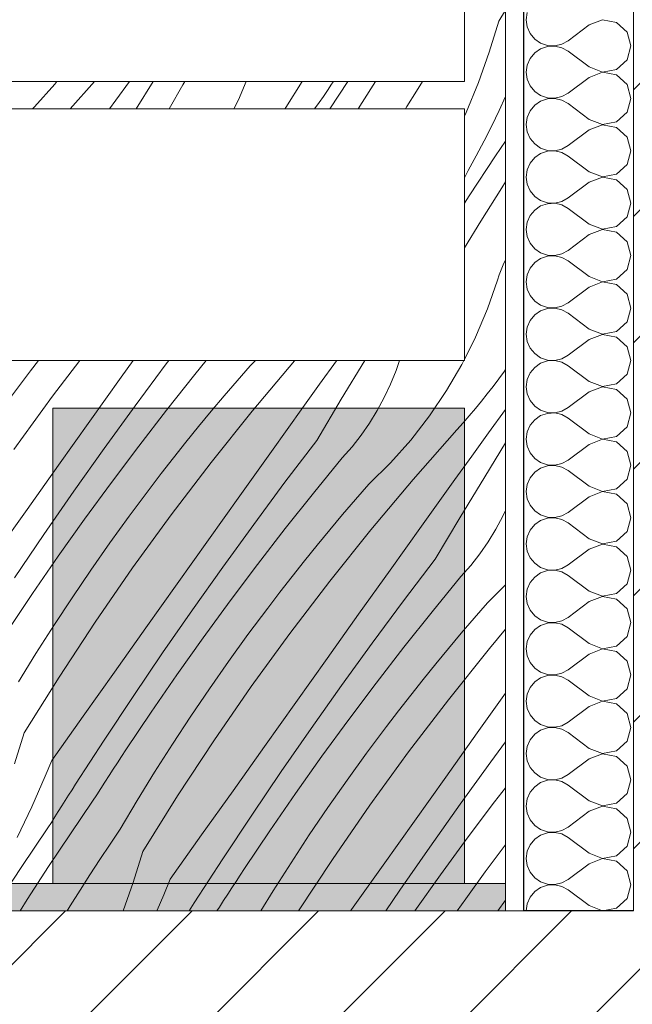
# Model space of a CAD drawing. Header units: millimetres. Extents: x -33687 to -7545, y -1870 to 7865.
# Tile 27 of 41: x -11340 to -10895, y -68 to 648. Entities that reach past the tile are written whole.
import ezdxf

# ---------------------------------------------------------------- set-up
doc = ezdxf.new("R2010")
doc.units = ezdxf.units.MM
doc.header["$MEASUREMENT"] = 0
for name, color, linetype in [('2D - Dessin général.AL', 7, 'Continuous'), ('_Sols - Dalles.AL', 7, 'Continuous'), ('Nouveau_2D - Cotations pour 50ème.AL', 7, 'Continuous'), ('Nouveau_2D - Dessin général.AL', 7, 'Continuous'), ('Nouveau__Murs - Extérieurs.AL', 7, 'Continuous'), ('Nouveau_Equip - Agencement.AL', 7, 'Continuous'), ('Nouveau_Equip - Mobilier.AL', 7, 'Continuous'), ('Nouveau_Pour vue 3D seulement.AL', 7, 'Continuous')]:
    doc.layers.add(name, color=color, linetype=linetype)
doc.styles.add('STYLE_GENERE_1', font='arial.ttf')
doc.dimstyles.new('STYLE_GENERE__1', dxfattribs={"dimtxt": 100, "dimasz": 71.25, "dimexe": 0.18, "dimexo": 0.0625, "dimgap": 0, "dimtad": 1, "dimlfac": 0.001, "dimzin": 0, "dimdsep": 46, "dimtxsty": 'STYLE_GENERE_1', "dimblk": 'ARROWHEAD_6', "dimblk1": 'ARROWHEAD_6', "dimblk2": 'ARROWHEAD_6', "dimcen": 0.09, "dimse1": 1, "dimse2": 1, "dimclrd": 7, "dimclre": 7, "dimclrt": 7, "dimazin": 0, "dimtfac": 1, "dimtdec": 4, "dimtmove": 0, "dimatfit": 3, "dimfxl": 0, "dimtolj": 1, "dimtzin": 0, "dimarcsym": 0})
doc.dimstyles.new('STYLE_GENERE__2', dxfattribs={"dimtxt": 100, "dimasz": 71.25, "dimexe": 0.18, "dimexo": 0.0625, "dimgap": 0, "dimtad": 1, "dimtih": 1, "dimtoh": 1, "dimlfac": 0.001, "dimzin": 0, "dimdsep": 46, "dimtxsty": 'STYLE_GENERE_1', "dimblk": 'ARROWHEAD_6', "dimblk1": 'ARROWHEAD_6', "dimblk2": 'ARROWHEAD_6', "dimcen": 0.09, "dimse1": 1, "dimse2": 1, "dimclrd": 7, "dimclre": 7, "dimclrt": 7, "dimazin": 0, "dimtfac": 1, "dimtdec": 4, "dimtmove": 0, "dimatfit": 3, "dimfxl": 0, "dimtolj": 1, "dimtzin": 0, "dimarcsym": 0})
pattern_1 = [(45, (0, 0), (-45.96194, 45.96194), [])]

# ---------------------------------------------------------------- blocks, each defined once
blk = doc.blocks.new('*X5')
at = {"layer": 'Nouveau__Murs - Extérieurs.AL', "color": 7, "linetype": 'Continuous', "lineweight": 5}
for p, q in [((-10971.19, 652.82), (-10971.92, 647.62)), ((-10971.92, 647.62), (-10971.19, 642.41)), ((-10916.48, 647.54), (-10926.2, 643.81)), ((-10906.25, 645.61), (-10916.48, 647.54)), ((-10898.57, 638.59), (-10906.25, 645.61)), ((-10971.19, 642.41), (-10969.07, 637.61)), ((-10969.07, 637.61), (-10965.72, 633.56)), ((-10926.2, 643.81), (-10941.44, 632.38)), ((-10895.73, 628.57), (-10898.57, 638.59)), ((-10965.72, 633.56), (-10961.39, 630.58)), ((-10961.39, 630.58), (-10956.41, 628.9)), ((-10951.16, 628.65), (-10946.04, 629.84)), ((-10946.04, 629.84), (-10941.44, 632.38)), ((-10965.72, 623.58), (-10969.07, 619.54)), ((-10961.39, 626.56), (-10965.72, 623.58)), ((-10956.41, 628.24), (-10961.39, 626.56)), ((-10956.41, 628.9), (-10951.16, 628.65)), ((-10951.16, 628.49), (-10956.41, 628.24)), ((-10946.04, 627.3), (-10951.16, 628.49)), ((-10941.44, 624.76), (-10946.04, 627.3)), ((-10926.2, 613.33), (-10941.44, 624.76)), ((-10898.57, 618.56), (-10895.73, 628.57)), ((-10969.07, 619.54), (-10971.19, 614.73)), ((-10906.25, 611.53), (-10898.57, 618.56)), ((-10971.19, 614.73), (-10971.92, 609.52)), ((-10971.92, 609.52), (-10971.19, 604.32)), ((-10926.2, 613.33), (-10916.48, 609.6)), ((-10916.48, 609.45), (-10926.2, 605.71)), ((-10916.48, 609.6), (-10906.25, 611.53)), ((-10906.25, 607.51), (-10916.48, 609.45)), ((-10971.19, 604.32), (-10969.07, 599.51)), ((-10926.2, 605.71), (-10941.44, 594.29)), ((-10898.57, 600.49), (-10906.25, 607.51)), ((-10969.07, 599.51), (-10965.72, 595.46)), ((-10965.72, 595.46), (-10961.39, 592.49)), ((-10946.04, 591.74), (-10941.44, 594.29)), ((-10895.73, 590.48), (-10898.57, 600.49)), ((-10961.39, 588.47), (-10965.72, 585.49)), ((-10961.39, 592.49), (-10956.41, 590.81)), ((-10956.41, 590.14), (-10961.39, 588.47)), ((-10956.41, 590.81), (-10951.16, 590.55)), ((-10951.16, 590.4), (-10956.41, 590.14)), ((-10951.16, 590.55), (-10946.04, 591.74)), ((-10946.04, 589.21), (-10951.16, 590.4)), ((-10941.44, 586.67), (-10946.04, 589.21)), ((-10898.57, 580.46), (-10895.73, 590.48)), ((-10969.07, 581.44), (-10971.19, 576.63)), ((-10965.72, 585.49), (-10969.07, 581.44)), ((-10926.2, 575.24), (-10941.44, 586.67)), ((-10906.25, 573.44), (-10898.57, 580.46)), ((-10971.19, 576.63), (-10971.92, 571.43)), ((-10926.2, 575.24), (-10916.48, 571.51)), ((-10916.48, 571.51), (-10906.25, 573.44)), ((-10971.92, 571.43), (-10971.19, 566.22)), ((-10971.19, 566.22), (-10969.07, 561.41)), ((-10926.2, 567.62), (-10941.44, 556.19)), ((-10916.48, 571.35), (-10926.2, 567.62)), ((-10906.25, 569.42), (-10916.48, 571.35)), ((-10898.57, 562.39), (-10906.25, 569.42)), ((-10969.07, 561.41), (-10965.72, 557.37)), ((-10895.73, 552.38), (-10898.57, 562.39)), ((-10965.72, 557.37), (-10961.39, 554.39)), ((-10961.39, 554.39), (-10956.41, 552.71)), ((-10956.41, 552.05), (-10961.39, 550.37)), ((-10956.41, 552.71), (-10951.16, 552.46)), ((-10951.16, 552.3), (-10956.41, 552.05)), ((-10951.16, 552.46), (-10946.04, 553.65)), ((-10946.04, 551.11), (-10951.16, 552.3)), ((-10946.04, 553.65), (-10941.44, 556.19)), ((-10941.44, 548.57), (-10946.04, 551.11)), ((-10898.57, 542.37), (-10895.73, 552.38)), ((-10965.72, 547.39), (-10969.07, 543.35)), ((-10961.39, 550.37), (-10965.72, 547.39)), ((-10926.2, 537.14), (-10941.44, 548.57)), ((-10971.19, 538.54), (-10971.92, 533.33)), ((-10969.07, 543.35), (-10971.19, 538.54)), ((-10926.2, 537.14), (-10916.48, 533.41)), ((-10906.25, 535.34), (-10898.57, 542.37)), ((-10971.92, 533.33), (-10971.19, 528.13)), ((-10926.2, 529.52), (-10941.44, 518.1)), ((-10916.48, 533.26), (-10926.2, 529.52)), ((-10916.48, 533.41), (-10906.25, 535.34)), ((-10906.25, 531.32), (-10916.48, 533.26)), ((-10898.57, 524.3), (-10906.25, 531.32)), ((-10971.19, 528.13), (-10969.07, 523.32)), ((-10969.07, 523.32), (-10965.72, 519.27)), ((-10895.73, 514.29), (-10898.57, 524.3)), ((-10965.72, 519.27), (-10961.39, 516.3)), ((-10961.39, 516.3), (-10956.41, 514.62)), ((-10951.16, 514.36), (-10946.04, 515.55)), ((-10946.04, 515.55), (-10941.44, 518.1)), ((-10965.72, 509.3), (-10969.07, 505.25)), ((-10961.39, 512.27), (-10965.72, 509.3)), ((-10956.41, 513.95), (-10961.39, 512.27)), ((-10956.41, 514.62), (-10951.16, 514.36)), ((-10951.16, 514.21), (-10956.41, 513.95)), ((-10946.04, 513.02), (-10951.16, 514.21)), ((-10941.44, 510.48), (-10946.04, 513.02)), ((-10926.2, 499.05), (-10941.44, 510.48)), ((-10898.57, 504.27), (-10895.73, 514.29)), ((-10969.07, 505.25), (-10971.19, 500.44)), ((-10906.25, 497.25), (-10898.57, 504.27)), ((-10971.19, 500.44), (-10971.92, 495.24)), ((-10971.92, 495.24), (-10971.19, 490.03)), ((-10926.2, 499.05), (-10916.48, 495.32)), ((-10916.48, 495.16), (-10926.2, 491.43)), ((-10916.48, 495.32), (-10906.25, 497.25)), ((-10906.25, 493.23), (-10916.48, 495.16)), ((-10971.19, 490.03), (-10969.07, 485.22)), ((-10926.2, 491.43), (-10941.44, 480)), ((-10898.57, 486.2), (-10906.25, 493.23)), ((-10969.07, 485.22), (-10965.72, 481.18)), ((-10965.72, 481.18), (-10961.39, 478.2)), ((-10946.04, 477.46), (-10941.44, 480)), ((-10895.73, 476.19), (-10898.57, 486.2)), ((-10961.39, 474.18), (-10965.72, 471.2)), ((-10961.39, 478.2), (-10956.41, 476.52)), ((-10956.41, 475.86), (-10961.39, 474.18)), ((-10956.41, 476.52), (-10951.16, 476.27)), ((-10951.16, 476.11), (-10956.41, 475.86)), ((-10951.16, 476.27), (-10946.04, 477.46)), ((-10946.04, 474.92), (-10951.16, 476.11)), ((-10941.44, 472.38), (-10946.04, 474.92)), ((-10926.2, 460.95), (-10941.44, 472.38)), ((-10898.57, 466.18), (-10895.73, 476.19)), ((-10969.07, 467.16), (-10971.19, 462.35)), ((-10965.72, 471.2), (-10969.07, 467.16)), ((-10906.25, 459.15), (-10898.57, 466.18)), ((-10971.19, 462.35), (-10971.92, 457.14)), ((-10926.2, 460.95), (-10916.48, 457.22)), ((-10916.48, 457.22), (-10906.25, 459.15)), ((-10971.92, 457.14), (-10971.19, 451.94)), ((-10971.19, 451.94), (-10969.07, 447.13)), ((-10926.2, 453.33), (-10941.44, 441.9)), ((-10916.48, 457.07), (-10926.2, 453.33)), ((-10906.25, 455.13), (-10916.48, 457.07)), ((-10898.57, 448.11), (-10906.25, 455.13)), ((-10969.07, 447.13), (-10965.72, 443.08)), ((-10895.73, 438.1), (-10898.57, 448.11)), ((-10965.72, 443.08), (-10961.39, 440.11)), ((-10961.39, 440.11), (-10956.41, 438.43)), ((-10956.41, 437.76), (-10961.39, 436.08)), ((-10956.41, 438.43), (-10951.16, 438.17)), ((-10951.16, 438.02), (-10956.41, 437.76)), ((-10951.16, 438.17), (-10946.04, 439.36)), ((-10946.04, 436.83), (-10951.16, 438.02)), ((-10946.04, 439.36), (-10941.44, 441.9)), ((-10941.44, 434.29), (-10946.04, 436.83)), ((-10898.57, 428.08), (-10895.73, 438.1)), ((-10965.72, 433.11), (-10969.07, 429.06)), ((-10961.39, 436.08), (-10965.72, 433.11)), ((-10926.2, 422.86), (-10941.44, 434.29)), ((-10971.19, 424.25), (-10971.92, 419.05)), ((-10969.07, 429.06), (-10971.19, 424.25)), ((-10926.2, 422.86), (-10916.48, 419.12)), ((-10906.25, 421.06), (-10898.57, 428.08)), ((-10971.92, 419.05), (-10971.19, 413.84)), ((-10926.2, 415.24), (-10941.44, 403.81)), ((-10916.48, 418.97), (-10926.2, 415.24)), ((-10916.48, 419.12), (-10906.25, 421.06)), ((-10906.25, 417.04), (-10916.48, 418.97)), ((-10898.57, 410.01), (-10906.25, 417.04)), ((-10971.19, 413.84), (-10969.07, 409.03)), ((-10969.07, 409.03), (-10965.72, 404.99)), ((-10895.73, 400), (-10898.57, 410.01)), ((-10965.72, 404.99), (-10961.39, 402.01)), ((-10961.39, 402.01), (-10956.41, 400.33)), ((-10951.16, 400.08), (-10946.04, 401.27)), ((-10946.04, 401.27), (-10941.44, 403.81)), ((-10965.72, 395.01), (-10969.07, 390.97)), ((-10961.39, 397.99), (-10965.72, 395.01)), ((-10956.41, 399.67), (-10961.39, 397.99)), ((-10956.41, 400.33), (-10951.16, 400.08)), ((-10951.16, 399.92), (-10956.41, 399.67)), ((-10946.04, 398.73), (-10951.16, 399.92)), ((-10941.44, 396.19), (-10946.04, 398.73)), ((-10926.2, 384.76), (-10941.44, 396.19)), ((-10898.57, 389.99), (-10895.73, 400)), ((-10969.07, 390.97), (-10971.19, 386.16)), ((-10906.25, 382.96), (-10898.57, 389.99)), ((-10971.19, 386.16), (-10971.92, 380.95)), ((-10971.92, 380.95), (-10971.19, 375.75)), ((-10926.2, 384.76), (-10916.48, 381.03)), ((-10916.48, 380.88), (-10926.2, 377.14)), ((-10916.48, 381.03), (-10906.25, 382.96)), ((-10906.25, 378.94), (-10916.48, 380.88)), ((-10971.19, 375.75), (-10969.07, 370.94)), ((-10926.2, 377.14), (-10941.44, 365.71)), ((-10898.57, 371.92), (-10906.25, 378.94)), ((-10969.07, 370.94), (-10965.72, 366.89)), ((-10965.72, 366.89), (-10961.39, 363.92)), ((-10946.04, 363.17), (-10941.44, 365.71)), ((-10895.73, 361.9), (-10898.57, 371.92)), ((-10961.39, 359.89), (-10965.72, 356.92)), ((-10961.39, 363.92), (-10956.41, 362.24)), ((-10956.41, 361.57), (-10961.39, 359.89)), ((-10956.41, 362.24), (-10951.16, 361.98)), ((-10951.16, 361.83), (-10956.41, 361.57)), ((-10951.16, 361.98), (-10946.04, 363.17)), ((-10946.04, 360.64), (-10951.16, 361.83)), ((-10941.44, 358.1), (-10946.04, 360.64)), ((-10926.2, 346.67), (-10941.44, 358.1)), ((-10898.57, 351.89), (-10895.73, 361.9)), ((-10969.07, 352.87), (-10971.19, 348.06)), ((-10965.72, 356.92), (-10969.07, 352.87)), ((-10906.25, 344.87), (-10898.57, 351.89)), ((-10971.19, 348.06), (-10971.92, 342.86)), ((-10926.2, 346.67), (-10916.48, 342.93)), ((-10916.48, 342.93), (-10906.25, 344.87)), ((-10971.92, 342.86), (-10971.19, 337.65)), ((-10971.19, 337.65), (-10969.07, 332.84)), ((-10926.2, 339.05), (-10941.44, 327.62)), ((-10916.48, 342.78), (-10926.2, 339.05)), ((-10906.25, 340.85), (-10916.48, 342.78)), ((-10898.57, 333.82), (-10906.25, 340.85)), ((-10969.07, 332.84), (-10965.72, 328.8)), ((-10895.73, 323.81), (-10898.57, 333.82)), ((-10965.72, 328.8), (-10961.39, 325.82)), ((-10961.39, 325.82), (-10956.41, 324.14)), ((-10956.41, 323.48), (-10961.39, 321.8)), ((-10956.41, 324.14), (-10951.16, 323.89)), ((-10951.16, 323.73), (-10956.41, 323.48)), ((-10951.16, 323.89), (-10946.04, 325.08)), ((-10946.04, 322.54), (-10951.16, 323.73)), ((-10946.04, 325.08), (-10941.44, 327.62)), ((-10941.44, 320), (-10946.04, 322.54)), ((-10898.57, 313.8), (-10895.73, 323.81)), ((-10965.72, 318.82), (-10969.07, 314.78)), ((-10961.39, 321.8), (-10965.72, 318.82)), ((-10926.2, 308.57), (-10941.44, 320)), ((-10971.19, 309.97), (-10971.92, 304.76)), ((-10969.07, 314.78), (-10971.19, 309.97)), ((-10926.2, 308.57), (-10916.48, 304.84)), ((-10906.25, 306.77), (-10898.57, 313.8)), ((-10971.92, 304.76), (-10971.19, 299.56)), ((-10926.2, 300.95), (-10941.44, 289.52)), ((-10916.48, 304.68), (-10926.2, 300.95)), ((-10916.48, 304.84), (-10906.25, 306.77)), ((-10906.25, 302.75), (-10916.48, 304.68)), ((-10898.57, 295.73), (-10906.25, 302.75)), ((-10971.19, 299.56), (-10969.07, 294.75)), ((-10969.07, 294.75), (-10965.72, 290.7)), ((-10895.73, 285.71), (-10898.57, 295.73)), ((-10965.72, 290.7), (-10961.39, 287.73)), ((-10961.39, 287.73), (-10956.41, 286.05)), ((-10951.16, 285.79), (-10946.04, 286.98)), ((-10946.04, 286.98), (-10941.44, 289.52)), ((-10965.72, 280.73), (-10969.07, 276.68)), ((-10961.39, 283.7), (-10965.72, 280.73)), ((-10956.41, 285.38), (-10961.39, 283.7)), ((-10956.41, 286.05), (-10951.16, 285.79)), ((-10951.16, 285.64), (-10956.41, 285.38)), ((-10946.04, 284.45), (-10951.16, 285.64)), ((-10941.44, 281.9), (-10946.04, 284.45)), ((-10926.2, 270.48), (-10941.44, 281.9)), ((-10898.57, 275.7), (-10895.73, 285.71)), ((-10969.07, 276.68), (-10971.19, 271.87)), ((-10906.25, 268.68), (-10898.57, 275.7)), ((-10971.19, 271.87), (-10971.92, 266.67)), ((-10971.92, 266.67), (-10971.19, 261.46)), ((-10926.2, 270.48), (-10916.48, 266.74)), ((-10916.48, 266.59), (-10926.2, 262.86)), ((-10916.48, 266.74), (-10906.25, 268.68)), ((-10906.25, 264.66), (-10916.48, 266.59)), ((-10971.19, 261.46), (-10969.07, 256.65)), ((-10926.2, 262.86), (-10941.44, 251.43)), ((-10898.57, 257.63), (-10906.25, 264.66)), ((-10895.73, 247.62), (-10898.57, 257.63)), ((-10969.07, 256.65), (-10965.72, 252.61)), ((-10965.72, 252.61), (-10961.39, 249.63)), ((-10946.04, 248.89), (-10941.44, 251.43)), ((-10961.39, 245.61), (-10965.72, 242.63)), ((-10961.39, 249.63), (-10956.41, 247.95)), ((-10956.41, 247.29), (-10961.39, 245.61)), ((-10956.41, 247.95), (-10951.16, 247.7)), ((-10951.16, 247.54), (-10956.41, 247.29)), ((-10951.16, 247.7), (-10946.04, 248.89)), ((-10946.04, 246.35), (-10951.16, 247.54)), ((-10941.44, 243.81), (-10946.04, 246.35)), ((-10926.2, 232.38), (-10941.44, 243.81)), ((-10898.57, 237.61), (-10895.73, 247.62)), ((-10969.07, 238.59), (-10971.19, 233.78)), ((-10965.72, 242.63), (-10969.07, 238.59)), ((-10906.25, 230.58), (-10898.57, 237.61)), ((-10971.19, 233.78), (-10971.92, 228.57)), ((-10926.2, 232.38), (-10916.48, 228.65)), ((-10916.48, 228.65), (-10906.25, 230.58)), ((-10971.92, 228.57), (-10971.19, 223.37)), ((-10971.19, 223.37), (-10969.07, 218.56)), ((-10926.2, 224.76), (-10941.44, 213.33)), ((-10916.48, 228.49), (-10926.2, 224.76)), ((-10906.25, 226.56), (-10916.48, 228.49)), ((-10898.57, 219.54), (-10906.25, 226.56)), ((-10969.07, 218.56), (-10965.72, 214.51)), ((-10895.73, 209.52), (-10898.57, 219.54)), ((-10965.72, 214.51), (-10961.39, 211.53)), ((-10961.39, 207.51), (-10965.72, 204.54)), ((-10961.39, 211.53), (-10956.41, 209.86)), ((-10956.41, 209.19), (-10961.39, 207.51)), ((-10956.41, 209.86), (-10951.16, 209.6)), ((-10951.16, 209.45), (-10956.41, 209.19)), ((-10951.16, 209.6), (-10946.04, 210.79)), ((-10946.04, 208.26), (-10951.16, 209.45)), ((-10946.04, 210.79), (-10941.44, 213.33)), ((-10941.44, 205.71), (-10946.04, 208.26)), ((-10898.57, 199.51), (-10895.73, 209.52)), ((-10969.07, 200.49), (-10971.19, 195.68)), ((-10965.72, 204.54), (-10969.07, 200.49)), ((-10926.2, 194.29), (-10941.44, 205.71)), ((-10971.19, 195.68), (-10971.92, 190.48)), ((-10926.2, 194.29), (-10916.48, 190.55)), ((-10906.25, 192.49), (-10898.57, 199.51)), ((-10971.92, 190.48), (-10971.19, 185.27)), ((-10926.2, 186.67), (-10941.44, 175.24)), ((-10916.48, 190.4), (-10926.2, 186.67)), ((-10916.48, 190.55), (-10906.25, 192.49)), ((-10906.25, 188.47), (-10916.48, 190.4)), ((-10898.57, 181.44), (-10906.25, 188.47)), ((-10971.19, 185.27), (-10969.07, 180.46)), ((-10969.07, 180.46), (-10965.72, 176.42)), ((-10895.73, 171.43), (-10898.57, 181.44)), ((-10965.72, 176.42), (-10961.39, 173.44)), ((-10961.39, 173.44), (-10956.41, 171.76)), ((-10956.41, 171.76), (-10951.16, 171.51)), ((-10951.16, 171.51), (-10946.04, 172.7)), ((-10946.04, 172.7), (-10941.44, 175.24)), ((-10965.72, 166.44), (-10969.07, 162.39)), ((-10961.39, 169.42), (-10965.72, 166.44)), ((-10956.41, 171.1), (-10961.39, 169.42)), ((-10951.16, 171.35), (-10956.41, 171.1)), ((-10946.04, 170.16), (-10951.16, 171.35)), ((-10941.44, 167.62), (-10946.04, 170.16)), ((-10926.2, 156.19), (-10941.44, 167.62)), ((-10898.57, 161.41), (-10895.73, 171.43)), ((-10971.19, 157.59), (-10971.92, 152.38)), ((-10969.07, 162.39), (-10971.19, 157.59)), ((-10906.25, 154.39), (-10898.57, 161.41)), ((-10971.92, 152.38), (-10971.19, 147.18)), ((-10926.2, 156.19), (-10916.48, 152.46)), ((-10916.48, 152.3), (-10926.2, 148.57)), ((-10916.48, 152.46), (-10906.25, 154.39)), ((-10906.25, 150.37), (-10916.48, 152.3)), ((-10898.57, 143.35), (-10906.25, 150.37)), ((-10971.19, 147.18), (-10969.07, 142.37)), ((-10926.2, 148.57), (-10941.44, 137.14)), ((-10895.73, 133.33), (-10898.57, 143.35)), ((-10969.07, 142.37), (-10965.72, 138.32)), ((-10965.72, 138.32), (-10961.39, 135.34)), ((-10946.04, 134.6), (-10941.44, 137.14)), ((-10961.39, 131.32), (-10965.72, 128.35)), ((-10961.39, 135.34), (-10956.41, 133.66)), ((-10956.41, 133), (-10961.39, 131.32)), ((-10956.41, 133.66), (-10951.16, 133.41)), ((-10951.16, 133.26), (-10956.41, 133)), ((-10951.16, 133.41), (-10946.04, 134.6)), ((-10946.04, 132.07), (-10951.16, 133.26)), ((-10941.44, 129.52), (-10946.04, 132.07)), ((-10926.2, 118.1), (-10941.44, 129.52)), ((-10898.57, 123.32), (-10895.73, 133.33)), ((-10969.07, 124.3), (-10971.19, 119.49)), ((-10965.72, 128.35), (-10969.07, 124.3)), ((-10906.25, 116.3), (-10898.57, 123.32)), ((-10971.19, 119.49), (-10971.92, 114.29)), ((-10926.2, 118.1), (-10916.48, 114.36)), ((-10916.48, 114.36), (-10906.25, 116.3)), ((-10971.92, 114.29), (-10971.19, 109.08)), ((-10971.19, 109.08), (-10969.07, 104.27)), ((-10926.2, 110.48), (-10941.44, 99.05)), ((-10916.48, 114.21), (-10926.2, 110.48)), ((-10906.25, 112.27), (-10916.48, 114.21)), ((-10898.57, 105.25), (-10906.25, 112.27)), ((-10969.07, 104.27), (-10965.72, 100.23)), ((-10965.72, 100.23), (-10961.39, 97.25)), ((-10895.73, 95.24), (-10898.57, 105.25)), ((-10961.39, 93.23), (-10965.72, 90.25)), ((-10961.39, 97.25), (-10956.41, 95.57)), ((-10956.41, 94.91), (-10961.39, 93.23)), ((-10956.41, 95.57), (-10951.16, 95.32)), ((-10951.16, 95.16), (-10956.41, 94.91)), ((-10951.16, 95.32), (-10946.04, 96.5)), ((-10946.04, 93.97), (-10951.16, 95.16)), ((-10946.04, 96.5), (-10941.44, 99.05)), ((-10941.44, 91.43), (-10946.04, 93.97)), ((-10898.57, 85.22), (-10895.73, 95.24)), ((-10969.07, 86.2), (-10971.19, 81.4)), ((-10965.72, 90.25), (-10969.07, 86.2)), ((-10926.2, 80), (-10941.44, 91.43)), ((-10971.19, 81.4), (-10971.92, 76.19)), ((-10926.2, 80), (-10916.48, 76.27)), ((-10906.25, 78.2), (-10898.57, 85.22)), ((-10971.92, 76.19), (-10971.19, 70.99)), ((-10926.2, 72.38), (-10941.44, 60.95)), ((-10916.48, 76.11), (-10926.2, 72.38)), ((-10916.48, 76.27), (-10906.25, 78.2)), ((-10906.25, 74.18), (-10916.48, 76.11)), ((-10898.57, 67.16), (-10906.25, 74.18)), ((-10971.19, 70.99), (-10969.07, 66.18)), ((-10969.07, 66.18), (-10965.72, 62.13)), ((-10895.73, 57.14), (-10898.57, 67.16)), ((-10965.72, 62.13), (-10961.39, 59.15)), ((-10961.39, 59.15), (-10956.41, 57.47)), ((-10956.41, 57.47), (-10951.16, 57.22)), ((-10951.16, 57.22), (-10946.04, 58.41)), ((-10946.04, 58.41), (-10941.44, 60.95)), ((-10965.72, 52.16), (-10969.07, 48.11)), ((-10961.39, 55.13), (-10965.72, 52.16)), ((-10956.41, 56.81), (-10961.39, 55.13)), ((-10951.16, 57.07), (-10956.41, 56.81)), ((-10946.04, 55.88), (-10951.16, 57.07)), ((-10941.44, 53.33), (-10946.04, 55.88)), ((-10926.2, 41.9), (-10941.44, 53.33)), ((-10898.57, 47.13), (-10895.73, 57.14)), ((-10971.19, 43.3), (-10971.92, 38.1)), ((-10969.07, 48.11), (-10971.19, 43.3)), ((-10906.25, 40.11), (-10898.57, 47.13)), ((-10971.92, 38.1), (-10971.19, 32.89)), ((-10926.2, 41.9), (-10916.48, 38.17)), ((-10916.48, 38.02), (-10926.2, 34.29)), ((-10916.48, 38.17), (-10906.25, 40.11)), ((-10906.25, 36.08), (-10916.48, 38.02)), ((-10898.57, 29.06), (-10906.25, 36.08)), ((-10971.19, 32.89), (-10969.07, 28.08)), ((-10926.2, 34.29), (-10941.44, 22.86)), ((-10895.73, 19.05), (-10898.57, 29.06)), ((-10969.07, 28.08), (-10965.72, 24.03)), ((-10965.72, 24.03), (-10961.39, 21.06)), ((-10946.04, 20.31), (-10941.44, 22.86)), ((-10961.39, 17.04), (-10965.72, 14.06)), ((-10961.39, 21.06), (-10956.41, 19.38)), ((-10956.41, 18.72), (-10961.39, 17.04)), ((-10956.41, 19.38), (-10951.16, 19.12)), ((-10951.16, 18.97), (-10956.41, 18.72)), ((-10951.16, 19.12), (-10946.04, 20.31)), ((-10946.04, 17.78), (-10951.16, 18.97)), ((-10941.44, 15.24), (-10946.04, 17.78)), ((-10926.2, 3.81), (-10941.44, 15.24)), ((-10898.57, 9.03), (-10895.73, 19.05)), ((-10969.07, 10.01), (-10971.19, 5.21)), ((-10965.72, 14.06), (-10969.07, 10.01)), ((-10906.25, 2.01), (-10898.57, 9.03)), ((-10971.19, 5.21), (-10971.92, 0)), ((-10926.2, 3.81), (-10916.48, 0.08)), ((-10916.48, 0.08), (-10906.25, 2.01))]:
    blk.add_line(p, q, dxfattribs=at)
blk = doc.blocks.new('Élément de coupe_1')
at = {"layer": 'Nouveau__Murs - Extérieurs.AL', "color": 7, "linetype": 'Continuous', "lineweight": 25}
for p in [(-10973.82, 3081.04), (-10893.82, 0)]:
    blk.add_line(p, (-10973.82, 0), dxfattribs=at)
at = {"layer": 'Nouveau__Murs - Extérieurs.AL', "color": 7, "linetype": 'Continuous', "lineweight": 15}
for p, q in [((-10986.82, 1820), (-10986.82, 400)), ((-10986.82, 400), (-10986.82, 0)), ((-10973.82, 0), (-10986.82, 0))]:
    blk.add_line(p, q, dxfattribs=at)
at = {"layer": 'Nouveau__Murs - Extérieurs.AL', "lineweight": 0}
blk.add_blockref('*X5', (0, 0), dxfattribs=at)
blk = doc.blocks.new('Élément de coupe_3')
at = {"layer": '_Sols - Dalles.AL', "linetype": 'Continuous', "lineweight": 0, "true_color": 0x000000}
h = blk.add_hatch(dxfattribs=at)
h.set_pattern_fill('Dallage', color=18, style=0, pattern_type=2)
h.set_pattern_definition(pattern_1)
h.paths.add_polyline_path([(-24096.73, 0), (-24096.73, -480), (-10683.82, -480), (-10683.82, 0)])
at = {"layer": '_Sols - Dalles.AL', "color": 7, "linetype": 'Continuous', "lineweight": 5}
blk.add_line((-10986.82, 0), (-11686.44, 0), dxfattribs=at)
blk = doc.blocks.new('*X16')
at = {"layer": 'Nouveau_Equip - Mobilier.AL', "color": 7, "linetype": 'Continuous', "lineweight": 0}
for p, q in [((-11332.11, 392.51), (-11326.38, 400)), ((-11316.05, 374.1), (-11296.28, 400)), ((-11266.09, 387.94), (-11257.49, 400)), ((-11256.13, 367.01), (-11233.4, 397.66)), ((-11233.4, 397.66), (-11231.62, 400)), ((-11212.65, 389.84), (-11204.34, 400)), ((-11182.03, 385.25), (-11172.5, 396.2)), ((-11172.5, 396.2), (-11168.66, 400)), ((-11170.93, 363.22), (-11140.16, 399.82)), ((-11140.16, 399.82), (-11140, 400)), ((-11122.03, 382.78), (-11109.85, 399.76)), ((-11109.85, 399.76), (-11109.67, 400)), ((-11106.29, 371.86), (-11089.24, 400)), ((-11066.47, 392.77), (-11064.04, 400)), ((-11029.77, 378.06), (-11018.55, 397.19)), ((-11018.55, 397.19), (-11017.14, 400)), ((-11346.55, 373.16), (-11332.11, 392.51)), ((-11288.93, 355.89), (-11266.09, 387.94)), ((-11233.22, 363.98), (-11212.65, 389.84)), ((-11070.45, 382.81), (-11066.47, 392.77)), ((-10995.91, 381.12), (-10991.75, 386.59)), ((-10991.75, 386.59), (-10987.67, 392.12)), ((-10986.82, 393.33), (-10987.67, 392.12)), ((-11191.46, 374.22), (-11182.03, 385.25)), ((-11134.18, 365.79), (-11122.03, 382.78)), ((-11074.99, 373.09), (-11070.45, 382.81)), ((-11000.14, 375.71), (-10995.91, 381.12)), ((-11344.15, 335.41), (-11316.05, 374.1)), ((-11200.79, 363.11), (-11191.46, 374.22)), ((-11080.08, 363.65), (-11074.99, 373.09)), ((-11042.21, 359.7), (-11029.77, 378.06)), ((-11004.44, 370.35), (-11000.14, 375.71)), ((-11278.53, 336.12), (-11256.13, 367.01)), ((-11157.04, 333.76), (-11134.18, 365.79)), ((-11124.14, 341.85), (-11106.29, 371.86)), ((-11013.25, 359.8), (-11008.81, 365.05)), ((-11008.81, 365.05), (-11004.44, 370.35)), ((-11253.43, 337.84), (-11233.22, 363.98)), ((-11210.01, 351.91), (-11200.79, 363.11)), ((-11200.83, 325.9), (-11170.93, 363.22)), ((-11085.7, 354.51), (-11080.08, 363.65)), ((-11055.81, 342.18), (-11042.21, 359.7)), ((-11017.75, 354.61), (-11013.25, 359.8)), ((-10999.19, 347.44), (-10986.93, 364.36)), ((-10986.93, 364.36), (-10986.82, 364.5)), ((-11311.75, 323.84), (-11288.93, 355.89)), ((-11219.14, 340.63), (-11210.01, 351.91)), ((-11091.82, 345.71), (-11085.7, 354.51)), ((-11022.33, 349.48), (-11017.75, 354.61)), ((-11098.44, 337.27), (-11091.82, 345.71)), ((-11053.95, 313.61), (-11022.33, 349.48)), ((-11011.43, 330.5), (-10999.19, 347.44)), ((-11273.29, 311.42), (-11253.43, 337.84)), ((-11228.16, 329.27), (-11219.14, 340.63)), ((-11147.19, 311.45), (-11124.14, 341.85)), ((-11105.52, 329.21), (-11098.44, 337.27)), ((-11070.53, 325.59), (-11055.81, 342.18)), ((-11001.99, 315.51), (-10986.82, 340.09)), ((-11300.61, 305), (-11278.53, 336.12)), ((-11237.08, 317.83), (-11228.16, 329.27)), ((-11179.88, 301.73), (-11157.04, 333.76)), ((-11126.44, 303.63), (-11105.52, 329.21)), ((-11023.63, 313.55), (-11011.43, 330.5)), ((-11334.56, 291.79), (-11311.75, 323.84)), ((-11229.83, 287.89), (-11200.83, 325.9)), ((-11086.29, 309.99), (-11070.53, 325.59)), ((-11245.9, 306.3), (-11237.08, 317.83)), ((-11020.08, 285.65), (-11001.99, 315.51)), ((-11292.79, 284.74), (-11273.29, 311.42)), ((-11169.92, 280.8), (-11147.19, 311.45)), ((-11095.82, 299.04), (-11086.29, 309.99)), ((-11084.72, 277.01), (-11053.95, 313.61)), ((-11035.82, 296.57), (-11023.63, 313.55)), ((-11322.35, 273.64), (-11300.61, 305)), ((-11260.34, 286.95), (-11245.9, 306.3)), ((-11202.72, 269.68), (-11179.88, 301.73)), ((-11147.01, 277.77), (-11126.44, 303.63)), ((-11105.25, 288.01), (-11095.82, 299.04)), ((-11047.97, 279.58), (-11035.82, 296.57)), ((-11355.84, 261.86), (-11334.56, 291.79)), ((-11274.49, 267.38), (-11260.34, 286.95)), ((-11257.94, 249.2), (-11229.83, 287.89)), ((-11114.57, 276.9), (-11105.25, 288.01)), ((-10993.87, 277.44), (-10988.78, 286.88)), ((-10988.78, 286.88), (-10986.82, 291.08)), ((-11311.92, 257.79), (-11292.79, 284.74)), ((-11192.32, 249.91), (-11169.92, 280.8)), ((-11070.83, 247.55), (-11047.97, 279.58)), ((-11037.93, 255.64), (-11020.08, 285.65)), ((-11343.77, 242.06), (-11322.35, 273.64)), ((-11167.22, 251.62), (-11147.01, 277.77)), ((-11123.8, 265.7), (-11114.57, 276.9)), ((-11114.62, 239.69), (-11084.72, 277.01)), ((-10999.48, 268.3), (-10993.87, 277.44)), ((-11288.34, 247.6), (-11274.49, 267.38)), ((-11225.54, 237.63), (-11202.72, 269.68)), ((-11132.93, 254.42), (-11123.8, 265.7)), ((-11005.61, 259.5), (-10999.48, 268.3)), ((-11330.68, 230.59), (-11311.92, 257.79)), ((-11012.23, 251.05), (-11005.61, 259.5)), ((-11187.08, 225.21), (-11167.22, 251.62)), ((-11141.95, 243.06), (-11132.93, 254.42)), ((-11060.98, 225.24), (-11037.93, 255.64)), ((-11019.31, 243), (-11012.23, 251.05)), ((-11301.9, 227.62), (-11288.34, 247.6)), ((-11285.12, 209.86), (-11257.94, 249.2)), ((-11214.4, 218.79), (-11192.32, 249.91)), ((-11093.67, 215.52), (-11070.83, 247.55)), ((-11248.35, 205.58), (-11225.54, 237.63)), ((-11150.87, 231.62), (-11141.95, 243.06)), ((-11143.62, 201.68), (-11114.62, 239.69)), ((-11040.23, 217.42), (-11019.31, 243)), ((-11000.08, 223.77), (-10986.82, 236.9)), ((-11349.07, 203.13), (-11330.68, 230.59)), ((-11159.69, 220.09), (-11150.87, 231.62)), ((-11315.15, 207.43), (-11301.9, 227.62)), ((-11206.58, 198.53), (-11187.08, 225.21)), ((-11083.71, 194.59), (-11060.98, 225.24)), ((-11009.61, 212.83), (-11000.08, 223.77)), ((-11236.14, 187.43), (-11214.4, 218.79)), ((-11174.13, 200.74), (-11159.69, 220.09)), ((-11116.51, 183.47), (-11093.67, 215.52)), ((-11060.8, 191.56), (-11040.23, 217.42)), ((-11311.37, 169.89), (-11285.12, 209.86)), ((-11019.04, 201.8), (-11009.61, 212.83)), ((-11328.1, 187.05), (-11315.15, 207.43)), ((-11271.15, 173.51), (-11248.35, 205.58)), ((-11188.28, 181.17), (-11174.13, 200.74)), ((-11171.73, 162.99), (-11143.62, 201.68)), ((-11028.36, 190.69), (-11019.04, 201.8)), ((-10998.51, 190.8), (-10986.82, 204.7)), ((-11225.71, 171.58), (-11206.58, 198.53)), ((-11106.11, 163.7), (-11083.71, 194.59)), ((-11340.74, 166.47), (-11328.1, 187.05)), ((-11257.56, 155.85), (-11236.14, 187.43)), ((-11081.01, 165.41), (-11060.8, 191.56)), ((-11037.59, 179.49), (-11028.36, 190.69)), ((-11028.4, 153.48), (-10998.51, 190.8)), ((-11202.13, 161.39), (-11188.28, 181.17)), ((-11139.33, 151.42), (-11116.51, 183.47)), ((-11046.72, 168.21), (-11037.59, 179.49)), ((-11293.94, 141.43), (-11271.15, 173.51)), ((-11336.68, 129.32), (-11311.37, 169.89)), ((-11244.47, 144.38), (-11225.71, 171.58)), ((-11100.87, 139), (-11081.01, 165.41)), ((-11055.74, 156.85), (-11046.72, 168.21)), ((-11215.69, 141.41), (-11202.13, 161.39)), ((-11198.91, 123.65), (-11171.73, 162.99)), ((-11128.19, 132.58), (-11106.11, 163.7)), ((-11007.46, 129.3), (-10986.82, 158.25)), ((-11278.64, 124.04), (-11257.56, 155.85)), ((-11162.14, 119.37), (-11139.33, 151.42)), ((-11064.66, 145.41), (-11055.74, 156.85)), ((-11057.41, 115.47), (-11028.4, 153.48)), ((-11262.86, 116.92), (-11244.47, 144.38)), ((-11073.48, 133.88), (-11064.66, 145.41)), ((-11316.71, 109.35), (-11293.94, 141.43)), ((-11228.94, 121.22), (-11215.69, 141.41)), ((-11120.37, 112.32), (-11100.87, 139)), ((-11336.68, 129.32), (-11343.6, 106.84)), ((-11149.93, 101.22), (-11128.19, 132.58)), ((-11087.92, 114.53), (-11073.48, 133.88)), ((-11030.29, 97.26), (-11007.46, 129.3)), ((-11299.38, 92.02), (-11278.64, 124.04)), ((-11225.16, 83.68), (-11198.91, 123.65)), ((-10997.5, 108.38), (-10986.82, 122.77)), ((-11265.91, 112.28), (-11262.86, 116.92)), ((-11241.89, 100.84), (-11228.94, 121.22)), ((-11184.94, 87.3), (-11162.14, 119.37)), ((-11102.07, 94.96), (-11087.92, 114.53)), ((-11085.52, 76.78), (-11057.41, 115.47)), ((-11316.71, 109.35), (-11321.36, 97.99)), ((-11271.99, 102.99), (-11268.95, 107.64)), ((-11268.95, 107.64), (-11265.91, 112.28)), ((-11139.5, 85.37), (-11120.37, 112.32)), ((-11019.9, 77.49), (-10997.5, 108.38)), ((-11275.01, 98.33), (-11271.99, 102.99)), ((-11254.53, 80.26), (-11241.89, 100.84)), ((-11171.35, 69.64), (-11149.93, 101.22)), ((-11321.36, 97.99), (-11326.18, 86.71)), ((-11281.02, 88.99), (-11278.02, 93.66)), ((-11278.02, 93.66), (-11275.01, 98.33)), ((-11115.92, 75.18), (-11102.07, 94.96)), ((-11053.12, 65.21), (-11030.29, 97.26)), ((-11326.18, 86.71), (-11331.2, 75.51)), ((-11304.41, 84.13), (-11301.9, 88.07)), ((-11301.9, 88.07), (-11299.38, 92.02)), ((-11284.01, 84.31), (-11281.02, 88.99)), ((-11207.72, 55.22), (-11184.94, 87.3)), ((-10994.8, 79.2), (-10986.82, 89.53)), ((-11309.43, 76.23), (-11306.92, 80.18)), ((-11306.92, 80.18), (-11304.41, 84.13)), ((-11303.1, 56.02), (-11286.99, 79.63)), ((-11286.99, 79.63), (-11284.01, 84.31)), ((-11266.86, 59.5), (-11254.53, 80.26)), ((-11250.46, 43.11), (-11225.16, 83.68)), ((-11158.26, 58.17), (-11139.5, 85.37)), ((-11014.66, 52.79), (-10994.8, 79.2)), ((-11331.2, 75.51), (-11336.39, 64.4)), ((-11314.42, 68.32), (-11311.92, 72.27)), ((-11311.92, 72.27), (-11309.43, 76.23)), ((-11129.48, 55.2), (-11115.92, 75.18)), ((-11112.7, 37.44), (-11085.52, 76.78)), ((-11041.98, 46.37), (-11019.9, 77.49)), ((-11316.91, 64.35), (-11314.42, 68.32)), ((-11192.43, 37.83), (-11171.35, 69.64)), ((-11075.93, 33.15), (-11053.12, 65.21)), ((-11336.39, 64.4), (-11341.76, 53.37)), ((-11338.94, 31.46), (-11319.39, 60.39)), ((-11319.39, 60.39), (-11316.91, 64.35)), ((-11274.28, 48.43), (-11266.86, 59.5)), ((-11176.65, 30.71), (-11158.26, 58.17)), ((-11318.93, 32.23), (-11303.1, 56.02)), ((-11230.5, 23.14), (-11207.72, 55.22)), ((-11142.73, 35.01), (-11129.48, 55.2)), ((-11034.16, 26.11), (-11014.66, 52.79)), ((-11281.62, 37.32), (-11274.28, 48.43)), ((-11250.46, 43.11), (-11257.39, 20.63)), ((-11063.72, 15.01), (-11041.98, 46.37)), ((-11001.71, 28.32), (-10987.27, 47.67)), ((-10987.27, 47.67), (-10986.82, 48.26)), ((-11288.88, 26.15), (-11281.62, 37.32)), ((-11213.17, 5.81), (-11192.43, 37.83)), ((-11137.29, 0), (-11112.7, 37.44)), ((-11358.24, 2.37), (-11338.94, 31.46)), ((-11334.48, 8.24), (-11318.93, 32.23)), ((-11179.7, 26.07), (-11176.65, 30.71)), ((-11155.68, 14.63), (-11142.73, 35.01)), ((-11098.73, 1.09), (-11075.93, 33.15)), ((-11296.06, 14.94), (-11288.88, 26.15)), ((-11230.5, 23.14), (-11235.14, 11.78)), ((-11182.74, 21.43), (-11179.7, 26.07)), ((-11052.69, 0), (-11034.16, 26.11)), ((-11015.86, 8.75), (-11001.71, 28.32)), ((-11303.17, 3.67), (-11296.06, 14.94)), ((-11257.39, 20.63), (-11264.75, 0)), ((-11188.8, 12.12), (-11185.78, 16.78)), ((-11185.78, 16.78), (-11182.74, 21.43)), ((-11164.66, 0), (-11155.68, 14.63)), ((-11073.9, 0), (-11063.72, 15.01)), ((-11339.68, 0), (-11334.48, 8.24)), ((-11235.14, 11.78), (-11239.97, 0.5)), ((-11194.81, 2.78), (-11191.81, 7.45)), ((-11191.81, 7.45), (-11188.8, 12.12)), ((-11021.99, 0), (-11015.86, 8.75)), ((-10992.46, 0), (-10986.82, 7.76)), ((-11305.45, 0), (-11303.17, 3.67)), ((-11239.97, 0.5), (-11240.2, 0)), ((-11216.87, 0), (-11215.69, 1.86)), ((-11215.69, 1.86), (-11213.17, 5.81)), ((-11196.58, 0), (-11194.81, 2.78)), ((-11099.5, 0), (-11098.73, 1.09))]:
    blk.add_line(p, q, dxfattribs=at)
blk = doc.blocks.new('Élément de coupe_9')
at = {"layer": 'Nouveau_Equip - Mobilier.AL', "color": 7, "linetype": 'Continuous', "lineweight": 5}
blk.add_line((-11016.81, 400), (-11686.44, 400), dxfattribs=at)
at = {"layer": 'Nouveau_Equip - Mobilier.AL', "lineweight": 0}
blk.add_blockref('*X16', (0, 0), dxfattribs=at)
blk = doc.blocks.new('*X24')
at = {"layer": 'Nouveau_Pour vue 3D seulement.AL', "color": 7, "linetype": 'Continuous', "lineweight": 0}
for p, q in [((-11314.45, 600.81), (-11312.86, 602.86)), ((-11303.22, 582.86), (-11285.59, 602.86)), ((-11270.06, 589.14), (-11260.14, 602.86)), ((-11255.24, 582.86), (-11242.9, 602.86)), ((-11221.38, 600.21), (-11219.83, 602.86)), ((-11181.02, 589.44), (-11175.34, 602.86)), ((-11134.59, 602.86), (-11146.64, 583.83)), ((-11114.59, 582.86), (-11101.56, 602.86)), ((-11113.31, 600.75), (-11112.02, 602.86)), ((-11091.11, 587.55), (-11081.44, 602.86)), ((-11051.56, 595.83), (-11047.2, 602.86)), ((-11329.16, 584.22), (-11314.45, 600.81)), ((-11231.22, 582.86), (-11221.38, 600.21)), ((-11119.26, 591.79), (-11116.23, 596.23)), ((-11116.23, 596.23), (-11113.31, 600.75)), ((-11058.5, 584.46), (-11051.56, 595.83)), ((-11274.58, 582.86), (-11270.06, 589.14)), ((-11184.32, 582.86), (-11181.02, 589.44)), ((-11125.73, 582.86), (-11122.39, 587.41)), ((-11122.39, 587.41), (-11119.26, 591.79)), ((-11094, 582.86), (-11091.11, 587.55)), ((-11330.54, 582.86), (-11329.16, 584.22)), ((-11146.64, 583.83), (-11147.32, 582.86)), ((-11059.47, 582.86), (-11058.5, 584.46))]:
    blk.add_line(p, q, dxfattribs=at)
blk = doc.blocks.new('Élément de coupe_14')
at = {"layer": 'Nouveau_Pour vue 3D seulement.AL', "color": 7, "linetype": 'Continuous', "lineweight": 5}
for p, q in [((-11016.81, 602.86), (-11541.68, 602.86)), ((-11016.81, 582.86), (-11541.68, 582.86))]:
    blk.add_line(p, q, dxfattribs=at)
at = {"layer": 'Nouveau_Pour vue 3D seulement.AL', "lineweight": 0}
blk.add_blockref('*X24', (0, 0), dxfattribs=at)
blk = doc.blocks.new('*D106')
at = {"layer": 'Nouveau_2D - Cotations pour 50ème.AL', "color": 7, "linetype": 'Continuous', "lineweight": 5}
for p, q in [((-14552, -1570.31), (-14552, -1429.69)), ((-14514.5, -1462.5), (-14589.5, -1537.5)), ((-10949.32, -1462.5), (-11024.32, -1537.5)), ((-14552, -1500), (-10986.82, -1500))]:
    blk.add_line(p, q, dxfattribs=at)
at = {"layer": 'Nouveau_2D - Cotations pour 50ème.AL', "color": 7, "lineweight": 5, "char_height": 100, "attachment_point": 7, "style": 'STYLE_GENERE_1'}
for s, insert in [('\\A1;{\\pql;\\fArial|b0|i0|c0|p0;\\W1.000000;3,57}', (-12941.01, -1480)), ('\\A1;{\\pql;\\fArial|b0|i0|c0|p0;\\W1.000000;9}', (-11100.59, -1480))]:
    blk.add_mtext(s, dxfattribs=dict(at, insert=insert))
blk = doc.blocks.new('ARROWHEAD_6')
at = {"color": 0, "linetype": 'Continuous', "lineweight": 0}
for p, q in [((-0.5, -0.5), (0.5, 0.5)), ((0, 0), (-1, 0))]:
    blk.add_line(p, q, dxfattribs=at)
blk = doc.blocks.new('*D107')
at = {"layer": 'Nouveau_2D - Cotations pour 50ème.AL', "color": 7, "linetype": 'Continuous', "lineweight": 5}
for p, q in [((-10986.82, -1570.31), (-10986.82, -1429.69)), ((-10893.82, -1570.31), (-10893.82, -1429.69)), ((-10949.32, -1462.5), (-11024.32, -1537.5)), ((-10931.32, -1537.5), (-10856.32, -1462.5)), ((-14552, -1500), (-10986.82, -1500)), ((-10986.82, -1500), (-10893.82, -1500)), ((-10893.82, -1500), (-10837.57, -1500))]:
    blk.add_line(p, q, dxfattribs=at)
blk = doc.blocks.new('*D108')
at = {"layer": 'Nouveau_2D - Cotations pour 50ème.AL', "color": 7, "linetype": 'Continuous', "lineweight": 5}
for p, q in [((-26302.27, -1870.31), (-26302.27, -1729.69)), ((-10893.82, -1870.31), (-10893.82, -1729.69)), ((-26264.77, -1762.5), (-26339.77, -1837.5)), ((-10931.32, -1837.5), (-10856.32, -1762.5)), ((-26358.52, -1800), (-26302.27, -1800)), ((-26302.27, -1800), (-10893.82, -1800)), ((-10893.82, -1800), (-10837.57, -1800))]:
    blk.add_line(p, q, dxfattribs=at)
at = {"layer": 'Nouveau_2D - Cotations pour 50ème.AL', "color": 7, "lineweight": 5, "insert": (-18769.64, -1780), "char_height": 100, "attachment_point": 7, "style": 'STYLE_GENERE_1'}
blk.add_mtext('\\A1;{\\pql;\\fArial|b0|i0|c0|p0;\\W1.000000;15,41}', dxfattribs=at)
blk = doc.blocks.new('*D121')
at = {"layer": 'Nouveau_2D - Cotations pour 50ème.AL', "color": 7, "linetype": 'Continuous', "lineweight": 5}
for p, q in [((-12052.62, 437.5), (-11977.62, 362.5)), ((-11944.81, 400), (-12085.43, 400)), ((-12015.12, 0), (-12015.12, 400)), ((-12052.62, 37.5), (-11977.62, -37.5)), ((-11944.81, 0), (-12085.43, 0)), ((-12015.12, -56.25), (-12015.12, 0))]:
    blk.add_line(p, q, dxfattribs=at)
at = {"layer": 'Nouveau_2D - Cotations pour 50ème.AL', "color": 7, "lineweight": 5, "insert": (-12035.12, 123.73), "char_height": 100, "attachment_point": 7, "rotation": 90, "style": 'STYLE_GENERE_1'}
blk.add_mtext('\\A1;{\\pql;\\fArial|b0|i0|c0|p0;\\W1.000000;40}', dxfattribs=at)
blk = doc.blocks.new('*D124')
at = {"layer": 'Nouveau_2D - Cotations pour 50ème.AL', "color": 7, "linetype": 'Continuous', "lineweight": 5}
for p, q in [((-12215.12, 2935.68), (-12215.12, 2991.93)), ((-12177.62, 2898.18), (-12252.62, 2973.18)), ((-12144.81, 2935.68), (-12285.43, 2935.68)), ((-12215.12, 0), (-12215.12, 2935.68)), ((-12252.62, 37.5), (-12177.62, -37.5)), ((-12144.81, 0), (-12285.43, 0)), ((-12215.12, -56.25), (-12215.12, 0))]:
    blk.add_line(p, q, dxfattribs=at)
at = {"layer": 'Nouveau_2D - Cotations pour 50ème.AL', "color": 7, "lineweight": 5, "insert": (-12235.12, 1334.38), "char_height": 100, "attachment_point": 7, "rotation": 90, "style": 'STYLE_GENERE_1'}
blk.add_mtext('\\A1;{\\pql;\\fArial|b0|i0|c0|p0;\\W1.000000;2,94}', dxfattribs=at)
blk = doc.blocks.new('*X129')
at = {"layer": 'Nouveau_Equip - Mobilier.AL', "color": 7, "linetype": 'Continuous', "lineweight": 0}
for p, q in [((-10991.83, 646.58), (-10986.82, 654.62)), ((-10991.83, 646.58), (-10998.75, 624.1)), ((-10998.75, 624.1), (-11006.66, 601.95)), ((-11006.66, 601.95), (-11015.55, 580.17)), ((-10986.82, 591.78), (-10991.55, 581.66)), ((-11015.55, 580.17), (-11016.81, 577.43)), ((-10991.55, 581.66), (-10996.92, 570.63)), ((-10996.92, 570.63), (-11002.48, 559.69)), ((-11002.48, 559.69), (-11008.21, 548.84)), ((-10994.09, 548.72), (-10986.82, 559.49)), ((-11008.21, 548.84), (-11014.12, 538.09)), ((-11013.4, 519.63), (-10994.09, 548.72)), ((-11016.49, 533.26), (-11014.12, 538.09)), ((-11016.81, 532.65), (-11016.49, 533.26)), ((-10989.63, 525.51), (-10986.82, 529.85)), ((-11004.9, 501.34), (-10989.63, 525.51)), ((-11016.81, 514.4), (-11013.4, 519.63)), ((-11016.81, 481.98), (-11004.9, 501.34)), ((-10988.54, 469.49), (-10986.91, 473.08)), ((-10986.91, 473.08), (-10986.82, 473.26)), ((-10991.42, 462.13), (-10990.04, 465.84)), ((-10990.04, 465.84), (-10988.54, 469.49)), ((-10999.96, 437.44), (-10992.66, 458.39)), ((-10992.66, 458.39), (-10991.42, 462.13)), ((-11008.6, 417.02), (-10999.96, 437.44)), ((-11016.81, 400.66), (-11008.6, 417.02))]:
    blk.add_line(p, q, dxfattribs=at)
blk = doc.blocks.new('Élément de coupe_79')
at = {"layer": 'Nouveau_Equip - Mobilier.AL', "color": 7, "linetype": 'Continuous', "lineweight": 5}
for p, q in [((-10986.81, 1820), (-10986.81, 400)), ((-11016.81, 785.71), (-11016.81, 602.86)), ((-11016.81, 582.86), (-11016.81, 400)), ((-10986.81, 400), (-10986.82, 400))]:
    blk.add_line(p, q, dxfattribs=at)
at = {"layer": 'Nouveau_Equip - Mobilier.AL', "lineweight": 0}
blk.add_blockref('*X129', (0, 0), dxfattribs=at)

msp = doc.modelspace()

# ---------------------------------------------------------------- hatches: boundary and pattern name
at = {"layer": '2D - Dessin général.AL', "linetype": 'Continuous', "lineweight": 5}
h = msp.add_hatch(dxfattribs=at)
h.set_pattern_fill('Dallage', style=0, pattern_type=2)
h.set_pattern_definition(pattern_1)
h.paths.add_polyline_path([(-14551.999, 3451.249), (-10893.82, 2963.113), (-10893.82, 0), (-30162.432, 0), (-30161.516, -480), (-10683.82, -480), (-10683.82, 2935.092), (-10683.82, 3147.364), (-14343.339, 3631.164), (-14343.339, 4202.38), (-14343.339, 4442.29, 0.2368987), (-14417.921, 4531.43), (-14523.597, 4563.035), (-14551.999, 3601.249)])
at = {"layer": 'Nouveau_2D - Dessin général.AL', "linetype": 'Continuous', "lineweight": 5}
h = msp.add_hatch(dxfattribs=at)
h.set_pattern_fill('Dallage', style=0, pattern_type=2)
h.set_pattern_definition(pattern_1)
h.paths.add_polyline_path([(-14551.999, 3451.249), (-10893.82, 2963.113), (-10893.82, 0), (-30162.432, 0), (-30161.516, -480), (-10683.82, -480), (-10683.82, 2935.092), (-10683.82, 3147.364), (-14343.339, 3631.164), (-14343.339, 4202.38), (-14343.339, 4442.29, 0.2368987), (-14417.921, 4531.43), (-14523.597, 4563.035), (-14551.999, 3601.249)])
at = {"layer": 'Nouveau_2D - Dessin général.AL', "linetype": 'Continuous', "lineweight": 0}
msp.add_hatch(color=7, dxfattribs=at).paths.add_polyline_path([(-24187.73, 0), (-10986.82, 0), (-10986.82, 20), (-24187.73, 20)])
at = {"layer": 'Nouveau_Equip - Agencement.AL', "linetype": 'Continuous', "lineweight": 0}
msp.add_hatch(color=255, dxfattribs=at).paths.add_polyline_path([(-11315.837, 365.32), (-11315.837, 20), (-11016.809, 20), (-11016.809, 365.32)])

# ---------------------------------------------------------------- linework, layer by layer
at = {"layer": '2D - Dessin général.AL', "color": 7, "linetype": 'Continuous', "lineweight": 5, "flags": 128}
msp.add_lwpolyline([(-14551.999, 3451.249), (-10893.82, 2963.113), (-10893.82, 0), (-30162.432, 0), (-30161.516, -480), (-10683.82, -480), (-10683.82, 2935.092), (-10683.82, 3147.364), (-14343.339, 3631.164), (-14343.339, 4202.38), (-14343.339, 4442.29, 0.2368987), (-14417.921, 4531.43), (-14523.597, 4563.035), (-14551.999, 3601.249)], format="xyb", close=True, dxfattribs=at)
at = {"layer": 'Nouveau_2D - Dessin général.AL', "color": 7, "linetype": 'Continuous', "lineweight": 5, "flags": 128}
msp.add_lwpolyline([(-14551.999, 3451.249), (-10893.82, 2963.113), (-10893.82, 0), (-30162.432, 0), (-30161.516, -480), (-10683.82, -480), (-10683.82, 2935.092), (-10683.82, 3147.364), (-14343.339, 3631.164), (-14343.339, 4202.38), (-14343.339, 4442.29, 0.2368987), (-14417.921, 4531.43), (-14523.597, 4563.035), (-14551.999, 3601.249)], format="xyb", close=True, dxfattribs=at)
msp.add_lwpolyline([(-24187.73, 0), (-10986.82, 0), (-10986.82, 20), (-24187.73, 20)], close=True, dxfattribs=at)
at = {"layer": 'Nouveau_Equip - Agencement.AL', "color": 7, "linetype": 'Continuous', "lineweight": 5, "flags": 128}
msp.add_lwpolyline([(-11315.837, 365.32), (-11315.837, 20), (-11016.809, 20), (-11016.809, 365.32)], close=True, dxfattribs=at)

# ---------------------------------------------------------------- block references
at = {"layer": '_Sols - Dalles.AL', "lineweight": 0}
msp.add_blockref('Élément de coupe_3', (0, 0), dxfattribs=at)
at = {"layer": 'Nouveau__Murs - Extérieurs.AL', "lineweight": 0}
msp.add_blockref('Élément de coupe_1', (0, 0), dxfattribs=at)
at = {"layer": 'Nouveau_Equip - Mobilier.AL', "lineweight": 0}
for name in ['Élément de coupe_79', 'Élément de coupe_9']:
    msp.add_blockref(name, (0, 0), dxfattribs=at)
at = {"layer": 'Nouveau_Pour vue 3D seulement.AL', "lineweight": 0}
msp.add_blockref('Élément de coupe_14', (0, 0), dxfattribs=at)

# ---------------------------------------------------------------- dimensions: what is measured, and where the dimension line sits
at = {"layer": 'Nouveau_2D - Cotations pour 50ème.AL', "color": 7, "linetype": 'Continuous', "lineweight": 5}
for base, p1, p2, picture, middle in [((-10986.82, -1500), (-14551.999, 3448.524), (-10986.82, 1540.518), '*D106', (-12811.548, -1430)), ((-10893.82, -1800), (-26302.268, 2740), (-10893.82, 0), '*D108', (-18602.131, -1730)), ((-10893.82, -1500), (-10986.82, 1540.518), (-10893.82, 0), '*D107', (-11062.541, -1430))]:
    dim = msp.add_linear_dim(base=base, p1=p1, p2=p2, dimstyle='STYLE_GENERE__2', dxfattribs=at)
    dim.commit()
    dim.dimension.update_dxf_attribs({"geometry": picture, "text_midpoint": middle, "dimtype": 160})
for base, p2, picture, middle in [((-12215.118, 2935.68), (-11806.73, 2935.68), '*D124', (-12285.118, 1463.838)), ((-12015.118, 400), (-11686.437, 400), '*D121', (-12085.118, 199.83))]:
    dim = msp.add_linear_dim(base=base, p1=(-11307.495, 0), p2=p2, angle=90, dimstyle='STYLE_GENERE__1', dxfattribs=at)
    dim.commit()
    dim.dimension.update_dxf_attribs({"geometry": picture, "text_midpoint": middle, "dimtype": 160, "text_rotation": 90})

doc.saveas('drawing.dxf')
